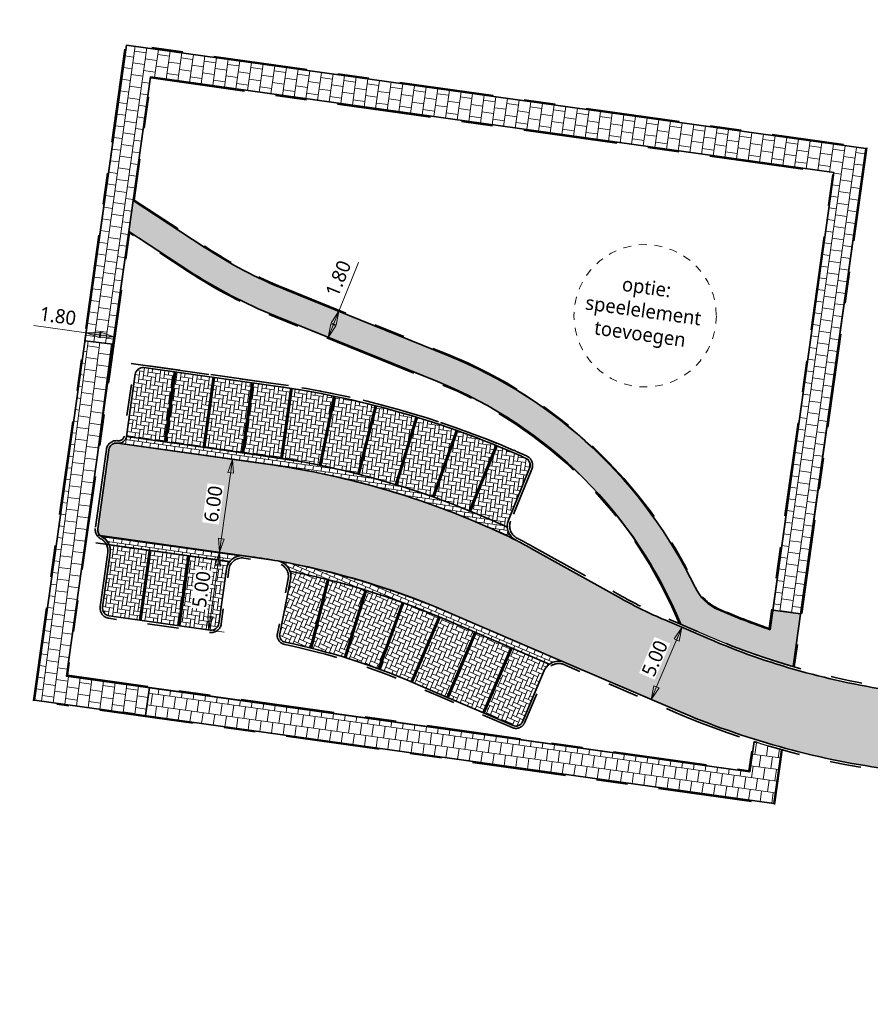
# Model space of a CAD drawing. Header units: metres. Extents: x 253823 to 255319, y 593130 to 593771.
# Tile 32 of 37: x 254125 to 254179, y 593409 to 593472. Entities that reach past the tile are written whole.
import ezdxf

# ---------------------------------------------------------------- set-up
doc = ezdxf.new("R2010")
doc.units = ezdxf.units.M
for name, pattern in [('DASHED2', [0.375, 0.25, -0.125]), ('JIS_02_1.0', [2, 1, -1]), ('VH-OPSLUITBAND_60X200', [12, 6, -2, 2, -2]), ('VH-TROTTOIRBAND_130-150', [15, 5, -2, 2, -2, 2, -2])]:
    doc.linetypes.add(name, pattern=pattern)
for name, color, linetype, lineweight in [('00_wadi-hoeveelheid-T', 7, 'Continuous', 9), ('HKB_spelen', 7, 'JIS_02_1.0', 13), ('N-WE-VH-GOOT_BSS-G', 170, 'Continuous', 35), ('N-WE-VH-KANTOPSLUITING_OPSLUITBAND_60X200-G', 150, 'VH-OPSLUITBAND_60X200', 35), ('N-WE-VH-KANTOPSLUITING_TROTTOIRBAND_130 150-G', 210, 'VH-TROTTOIRBAND_130-150', 35), ('N-WE-VH-KANTVERHARDING-G', 2, 'Continuous', 35), ('N-WE-VH-VERHARDING_BETONSTRAATSTEEN-MOLGOOT-GRIJS-A', 252, 'Continuous', 18), ('N-WE-VH-VERHARDING_TEGEL-45MM DIK-A', 252, 'Continuous', 18), ('N-WE-VW-SCHEIDINGSLIJN_PARKEERVAK_GRIJS BSS KF-G', 253, 'DASHED2', 35), ('X-XX-AL-M', 7, 'Continuous', 18)]:
    doc.layers.add(name, color=color, linetype=linetype, lineweight=lineweight)
doc.layers.add('HULPLIJN ARCERING', color=6, linetype='Continuous', plot=False)
doc.layers.add('N01-WE-VH-VERHARDING_BETONSTRAATSTEEN-ROODZWART NUANCE-KEPER-A', color=7, linetype='Continuous', lineweight=18, true_color=0xc63527)
doc.layers.add('N01-WE-VH-VERHARDING_BSS-ROODZWART NUANCE PVAK-ELLEBOOG-A', color=7, linetype='Continuous', lineweight=18, true_color=0xc63527)
doc.styles.add('Roelofs', font='segoeui.ttf', dxfattribs={"height": 1.8})
doc.dimstyles.new('Roelofs Standaard', dxfattribs={"dimtxt": 1.8, "dimasz": 1, "dimexe": 2, "dimexo": 2, "dimgap": 0.7, "dimtad": 1, "dimlfac": -1, "dimzin": 0, "dimdsep": 46, "dimtxsty": 'Roelofs', "dimblk": 'Pijl', "dimcen": 0, "dimdle": 2, "dimclrd": 256, "dimclre": 253, "dimclrt": 256, "dimazin": 0, "dimtfac": 1, "dimtofl": 0, "dimtmove": 0, "dimatfit": 3, "dimldrblk": 'Pijl', "dimfxl": 1, "dimtolj": 1, "dimtzin": 0, "dimlwd": 18, "dimlwe": 18, "dimarcsym": 0})

# ---------------------------------------------------------------- blocks, each defined once
blk = doc.blocks.new('Pijl')
h = blk.add_hatch(color=256)
h.paths.add_polyline_path([(2.220446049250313e-16, 0), (-1.75, 0.352142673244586), (-1.749922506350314, 1.310063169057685e-14)])
h.paths.add_polyline_path([(-1.749922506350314, 1.310063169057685e-14), (-1.749845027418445, -0.3520757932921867), (0, 0)])
for p, q in [((-1.901878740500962, 1.4210854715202e-14), (0, 0)), ((0, 0), (-1.75, 0.352142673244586)), ((-1.75, 0.352142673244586), (-1.749845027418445, -0.3520757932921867)), ((0, 0), (-1.749845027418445, -0.3520757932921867))]:
    blk.add_line(p, q)
blk = doc.blocks.new('*D235')
at = {"layer": 'Defpoints', "color": 0, "transparency": 16777216}
for p in [(254164.6543874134, 593434.2184643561), (254162.6830217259, 593429.6234978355), (254165.210143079, 593428.5392940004)]:
    blk.add_point(p, dxfattribs=at)
at = {"layer": 'X-XX-AL-M', "color": 253, "lineweight": 18, "transparency": 16777216}
for p, q in [((254165.5733807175, 593433.8241912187), (254168.1005020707, 593432.7399873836)), ((254163.60201503, 593429.229224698), (254166.1291363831, 593428.1450208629))]:
    blk.add_line(p, q, dxfattribs=at)
at = {"layer": 'X-XX-AL-M', "lineweight": 18, "transparency": 16777216}
blk.add_line((254166.9843721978, 593432.6747638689), (254165.4072796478, 593428.9987906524), dxfattribs=at)
at = {"layer": 'X-XX-AL-M', "lineweight": 18, "transparency": 16777216, "xscale": 0.5, "yscale": 0.5, "zscale": 0.5}
for p, rotation in [((254167.1815087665, 593433.134260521), 66.77935077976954), ((254165.210143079, 593428.5392940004), 246.7793507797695)]:
    blk.add_blockref('Pijl', p, dxfattribs=dict(at, rotation=rotation))
at = {"layer": 'X-XX-AL-M', "transparency": 16777216, "insert": (254165.4465003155, 593431.1582583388), "char_height": 0.9, "attachment_point": 5, "rotation": 66.77935077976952, "style": 'Roelofs', "bg_fill": 3, "box_fill_scale": 1.1, "bg_fill_color": 256, "bg_fill_true_color": 13158600, "bg_fill_transparency": 0}
blk.add_mtext('\\A1;5.00', dxfattribs=at)
blk = doc.blocks.new('*D236')
at = {"layer": 'Defpoints', "color": 0, "transparency": 16777216}
for p in [(254141.8916252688, 593454.6744965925), (254145.2812777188, 593453.3029809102), (254141.2164840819, 593453.0059090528)]:
    blk.add_point(p, dxfattribs=at)
at = {"layer": 'X-XX-AL-M', "lineweight": 18, "transparency": 16777216}
for p, q in [((254145.2812777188, 593453.3029809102), (254146.5421062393, 593456.4190739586)), ((254144.7936757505, 593452.0978899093), (254145.0937385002, 593452.8394843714))]:
    blk.add_line(p, q, dxfattribs=at)
at = {"layer": 'X-XX-AL-M', "color": 253, "lineweight": 18, "transparency": 16777216}
for p, q in [((254142.8186183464, 593454.2994181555), (254146.2082707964, 593452.927902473)), ((254142.1434771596, 593452.6308306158), (254145.5331296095, 593451.2593149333))]:
    blk.add_line(p, q, dxfattribs=at)
at = {"layer": 'X-XX-AL-M', "lineweight": 18, "transparency": 16777216, "xscale": 0.5, "yscale": 0.5, "zscale": 0.5}
for p, rotation in [((254145.2812777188, 593453.3029809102), 67.97083918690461), ((254144.6061365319, 593451.6343933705), 247.9708391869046)]:
    blk.add_blockref('Pijl', p, dxfattribs=dict(at, rotation=rotation))
at = {"layer": 'X-XX-AL-M', "transparency": 16777216, "insert": (254145.2472859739, 593455.3995474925), "char_height": 0.9, "attachment_point": 5, "rotation": 67.97083918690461, "style": 'Roelofs', "bg_fill": 3, "box_fill_scale": 1.1, "bg_fill_color": 256, "bg_fill_true_color": 13158600, "bg_fill_transparency": 0}
blk.add_mtext('\\A1;1.80', dxfattribs=at)
blk = doc.blocks.new('*D237')
at = {"layer": 'Defpoints', "color": 0, "transparency": 16777216}
for p in [(254130.0928953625, 593458.6549906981), (254131.8753923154, 593458.4045818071), (254129.1472626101, 593451.9236502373)]:
    blk.add_point(p, dxfattribs=at)
at = {"layer": 'X-XX-AL-M', "color": 253, "lineweight": 18, "transparency": 16777216}
for p, q in [((254129.9537793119, 593457.6647146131), (254129.0081465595, 593450.9333741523)), ((254131.7362762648, 593457.4143057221), (254130.7906435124, 593450.6829652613))]:
    blk.add_line(p, q, dxfattribs=at)
at = {"layer": 'X-XX-AL-M', "lineweight": 18, "transparency": 16777216}
for p, q in [((254129.1472626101, 593451.9236502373), (254125.8184433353, 593452.3912897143)), ((254130.4346215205, 593451.7427993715), (254129.6424006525, 593451.8540922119))]:
    blk.add_line(p, q, dxfattribs=at)
at = {"layer": 'X-XX-AL-M', "lineweight": 18, "transparency": 16777216, "xscale": 0.5, "yscale": 0.5, "zscale": 0.5}
for p, rotation in [((254129.1472626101, 593451.9236502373), 172.003300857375), ((254130.9297595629, 593451.6732413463), 352.0033008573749)]:
    blk.add_blockref('Pijl', p, dxfattribs=dict(at, rotation=rotation))
at = {"layer": 'X-XX-AL-M', "transparency": 16777216, "insert": (254127.3490651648, 593453.0021829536), "char_height": 0.9, "attachment_point": 5, "rotation": 352.00330085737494, "style": 'Roelofs', "bg_fill": 3, "box_fill_scale": 1.1, "bg_fill_color": 256, "bg_fill_true_color": 13158600, "bg_fill_transparency": 0}
blk.add_mtext('\\A1;1.80', dxfattribs=at)
blk = doc.blocks.new('*D242')
at = {"layer": 'Defpoints', "color": 0, "transparency": 16777216}
for p in [(254135.774923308, 593438.1903981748), (254137.6643808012, 593437.9257765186), (254135.0814332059, 593433.2387245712)]:
    blk.add_point(p, dxfattribs=at)
at = {"layer": 'X-XX-AL-M', "color": 253, "lineweight": 18, "transparency": 16777216}
for p, q in [((254136.7652580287, 593438.0517001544), (254138.654715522, 593437.7870784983)), ((254136.0717679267, 593433.1000265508), (254137.9612254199, 593432.8354048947))]:
    blk.add_line(p, q, dxfattribs=at)
at = {"layer": 'X-XX-AL-M', "lineweight": 18, "transparency": 16777216}
blk.add_line((254137.0402397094, 593433.4692702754), (254137.595031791, 593437.4306091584), dxfattribs=at)
at = {"layer": 'X-XX-AL-M', "lineweight": 18, "transparency": 16777216, "xscale": 0.5, "yscale": 0.5, "zscale": 0.5}
for p, rotation in [((254137.6643808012, 593437.9257765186), 82.02748669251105), ((254136.9708906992, 593432.974102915), 262.027486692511)]:
    blk.add_blockref('Pijl', p, dxfattribs=dict(at, rotation=rotation))
at = {"layer": 'X-XX-AL-M', "transparency": 16777216, "insert": (254136.5101400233, 593435.5630308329), "char_height": 0.9, "attachment_point": 5, "rotation": 82.02748669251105, "style": 'Roelofs', "bg_fill": 3, "box_fill_scale": 1.1, "bg_fill_color": 256, "bg_fill_true_color": 13158600, "bg_fill_transparency": 0}
blk.add_mtext('\\A1;5.00', dxfattribs=at)
blk = doc.blocks.new('*D243')
at = {"layer": 'Defpoints', "color": 0, "transparency": 16777216}
for p in [(254135.8538536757, 593444.2379014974), (254135.77492366, 593438.1903981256), (254137.6622904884, 593437.9260692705)]:
    blk.add_point(p, dxfattribs=at)
at = {"layer": 'X-XX-AL-M', "color": 253, "lineweight": 18, "transparency": 16777216}
for p, q in [((254136.8441883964, 593444.0992034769), (254139.4848133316, 593443.7293795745)), ((254136.7652583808, 593438.0517001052), (254138.6526252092, 593437.7873712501))]:
    blk.add_line(p, q, dxfattribs=at)
at = {"layer": 'X-XX-AL-M', "lineweight": 18, "transparency": 16777216}
blk.add_line((254138.4251296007, 593443.3729102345), (254137.7316394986, 593438.4212366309), dxfattribs=at)
at = {"layer": 'X-XX-AL-M', "lineweight": 18, "transparency": 16777216, "xscale": 0.5, "yscale": 0.5, "zscale": 0.5}
for p, rotation in [((254138.4944786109, 593443.8680775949), 82.02748669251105), ((254137.6622904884, 593437.9260692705), 262.027486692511)]:
    blk.add_blockref('Pijl', p, dxfattribs=dict(at, rotation=rotation))
at = {"layer": 'X-XX-AL-M', "transparency": 16777216, "insert": (254137.2708888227, 593441.0101645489), "char_height": 0.9, "attachment_point": 5, "rotation": 82.02748669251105, "style": 'Roelofs', "bg_fill": 3, "box_fill_scale": 1.1, "bg_fill_color": 256, "bg_fill_true_color": 13158600, "bg_fill_transparency": 0}
blk.add_mtext('\\A1;6.00', dxfattribs=at)

msp = doc.modelspace()

# ---------------------------------------------------------------- hatches: boundary and pattern name
at = {"layer": 'N-WE-VH-VERHARDING_BETONSTRAATSTEEN-MOLGOOT-GRIJS-A'}
h = msp.add_hatch(dxfattribs=at)
h.set_pattern_fill('AVH-BSS_KEIFORMAAT_HALFST-SO', color=256, scale=5, angle=262.027487, pattern_type=2)
h.set_pattern_definition([(262.027487, (0, 0), (0.223554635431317, -0.2963710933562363), [0.2625, -0.2625]), (352.027487, (0, 0), (0.03640822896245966, 0.2599628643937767), [])])
edge = h.paths.add_edge_path()
edge.add_arc((254131.229620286, 593445.390412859), 0.500000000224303, 262.02748671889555, 352.0274866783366, ccw=False)
edge.add_line((254131.160271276, 593444.8952454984), (254140.5474360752, 593443.5805574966))
edge.add_arc((254133.1807445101, 593390.6192218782), 53.47121856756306, 64.05577234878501, 82.08121510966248, ccw=False)
edge.add_arc((254157.0284354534, 593439.5925061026), 0.9999999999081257, 183.7872679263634, 242.9836719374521, ccw=False)
edge.add_arc((254133.0268871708, 593389.978184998), 54.62785594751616, 65.09601251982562, 79.36915609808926)
edge.add_line((254143.104659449, 593443.6684182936), (254131.7247876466, 593445.3210638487))
h = msp.add_hatch(dxfattribs=at)
h.set_pattern_fill('AVH-BSS_KEIFORMAAT_HALFST-SO', color=256, scale=5, angle=262.027487, pattern_type=2)
h.set_pattern_definition([(262.027487, (254139.0567489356, 593396.589397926), (0.223554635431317, -0.2963710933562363), [0.2625, -0.2625]), (352.027487, (254139.0567489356, 593396.589397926), (0.03640822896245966, 0.2599628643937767), [])])
edge = h.paths.add_edge_path()
edge.add_line((254139.2410951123, 593437.7049550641), (254130.0507414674, 593438.9920793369))
edge.add_arc((254130.3855337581, 593439.3634472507), 0.5000000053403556, 227.9649898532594, 242.5562659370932)
edge.add_arc((254129.6942177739, 593438.0322514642), 0.999999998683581, 22.02748665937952, 62.556266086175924, ccw=False)
edge.add_line((254130.6212218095, 593438.4073028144), (254138.3140910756, 593437.3299037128))
edge.add_arc((254139.1023970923, 593436.7146203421), 1.000000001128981, 82.02748672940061, 142.0274866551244, ccw=False)
h = msp.add_hatch(dxfattribs=at)
h.set_pattern_fill('AVH-BSS_KEIFORMAAT_HALFST-SO', color=256, scale=5, angle=246.779351, pattern_type=2)
h.set_pattern_definition([(246.779351, (254139.0567489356, 593396.589397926), (0.1377390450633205, -0.3447324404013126), [0.2625, -0.2625]), (336.779351, (254139.0567489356, 593396.589397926), (0.1034966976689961, 0.2412357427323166), [])])
edge = h.paths.add_edge_path()
edge.add_arc((254133.0577429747, 593390.1024825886), 47.9999999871, 66.77935077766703, 80.00440536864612)
edge.add_arc((254141.2156484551, 593436.3890743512), 0.9999999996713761, 19.47792638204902, 80.00440537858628, ccw=False)
edge.add_arc((254133.057742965, 593390.1024825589), 47.50000001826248, 66.7793507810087, 78.95422568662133, ccw=False)
edge.add_line((254151.785717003, 593433.7546645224), (254158.7154972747, 593430.7816001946))
edge.add_arc((254159.3142322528, 593429.9806529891), 1.000000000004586, 66.77935077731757, 126.77935074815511, ccw=False)
edge.add_line((254159.7085053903, 593430.8996462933), (254151.9828535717, 593434.2141611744))
at = {"layer": 'N01-WE-VH-VERHARDING_BETONSTRAATSTEEN-ROODZWART NUANCE-KEPER-A'}
h = msp.add_hatch(dxfattribs=at)
h.set_pattern_fill('AVH-BSS_KEIFORMAAT_KEPER-SO', color=256, scale=5, angle=291.78, pattern_type=2)
h.set_pattern_definition([(291.78, (0, 0), (0.3411605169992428, -0.1463625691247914), [0.7875, -0.2625]), (201.78, (0.4875230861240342, 0.1947979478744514), (0.3411605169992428, -0.1463625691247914), [0.7875, -0.2625])])
edge = h.paths.add_edge_path()
edge.add_line((254163.2969987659, 593434.9755984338), (254157.56080579, 593438.175173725))
edge.add_arc((254142.9468589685, 593411.9753154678), 30.000000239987, 60.84777915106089, 62.54036155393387)
edge.add_arc((254133.3209907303, 593391.1267133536), 52.94928968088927, 63.70087745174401, 82.15587068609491)
edge.add_line((254140.5474360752, 593443.5805574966), (254131.1602712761, 593444.8952454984))
edge.add_arc((254131.0909222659, 593444.400078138), 0.5000000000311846, 82.02748669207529, 172.0274867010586)
edge.add_line((254130.5957549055, 593444.4694271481), (254129.8903663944, 593439.4327962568))
edge.add_arc((254130.385533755, 593439.3634472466), 0.500000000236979, 172.0274866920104, 227.9649898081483)
edge.add_line((254130.0507414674, 593438.9920793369), (254141.3892209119, 593437.3738954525))
edge.add_arc((254131.9933760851, 593386.5339825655), 51.70085726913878, 67.2545793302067, 79.52917681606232, ccw=False)
edge.add_line((254151.9828535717, 593434.2141611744), (254159.7085053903, 593430.8996462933))
edge.add_line((254159.7085053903, 593430.8996462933), (254166.8769860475, 593427.8241730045))
edge.add_arc((254187.3791891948, 593475.6118248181), 51.99999999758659, 246.7793507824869, 262.0274871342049)
edge.add_line((254180.1668925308, 593424.1144192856), (254200.4017790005, 593421.2804900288))
edge.add_line((254200.4017790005, 593421.2804900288), (254201.0952690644, 593426.232163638))
edge.add_line((254201.0952690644, 593426.232163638), (254180.8603825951, 593429.0660928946))
edge.add_arc((254187.3791891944, 593475.6118248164), 46.99999999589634, 246.7793507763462, 262.02748713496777, ccw=False)
edge.add_line((254168.8483517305, 593432.4191395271), (254166.0827513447, 593433.6056573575))
edge.add_arc((254177.9109454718, 593461.1754564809), 30.00000000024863, 240.847779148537, 246.7793507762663, ccw=False)
at = {"layer": 'N01-WE-VH-VERHARDING_BSS-ROODZWART NUANCE PVAK-ELLEBOOG-A'}
h = msp.add_hatch(dxfattribs=at)
h.set_pattern_fill('AVH-BSS_KEIFORMAAT_KEPER-SO', color=256, scale=5, angle=352.027487, pattern_type=2)
h.set_pattern_definition([(352.027487, (0, 0), (0.2963710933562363, 0.223554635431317), [0.7875, -0.2625]), (262.027487, (0.07281645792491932, 0.5199257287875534), (0.2963710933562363, 0.223554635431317), [0.7875, -0.2625])])
edge = h.paths.add_edge_path()
edge.add_line((254156.1025263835, 593439.9702525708), (254157.4577658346, 593443.2921327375))
edge.add_arc((254156.9948112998, 593443.4810059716), 0.4999999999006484, 337.8058366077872, 425.8466247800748)
edge.add_arc((254133.0577429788, 593390.1024825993), 58.9999999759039, 65.84662476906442, 82.02748669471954)
edge.add_line((254141.2409261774, 593448.5322311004), (254132.8440963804, 593449.7082210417))
edge.add_arc((254132.7747473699, 593449.2130536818), 0.4999999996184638, 82.02748664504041, 172.0274826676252)
edge.add_line((254132.2795800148, 593449.2824027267), (254131.7247876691, 593445.3210638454))
edge.add_line((254131.7247876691, 593445.3210638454), (254138.1619633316, 593444.4195267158))
edge.add_line((254138.1619633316, 593444.4195267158), (254143.1046594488, 593443.6684182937))
edge.add_arc((254133.0268871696, 593389.9781849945), 54.62785595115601, 65.09601252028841, 79.369156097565, ccw=False)
edge.add_arc((254157.0284354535, 593439.5925061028), 1.000000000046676, 157.8058366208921, 183.7872679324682, ccw=False)
h = msp.add_hatch(dxfattribs=at)
h.set_pattern_fill('AVH-BSS_KEIFORMAAT_KEPER-SO', color=256, scale=5, angle=352.027487, pattern_type=2)
h.set_pattern_definition([(352.027487, (-0.05223230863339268, 0.2779445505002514), (0.2963710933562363, 0.223554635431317), [0.7875, -0.2625]), (262.027487, (0.02058414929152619, 0.797870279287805), (0.2963710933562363, 0.223554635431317), [0.7875, -0.2625])])
edge = h.paths.add_edge_path()
edge.add_arc((254139.1023970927, 593436.7146203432), 1.000000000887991, 142.0274867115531, 172.0274826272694, ccw=False)
edge.add_line((254138.3140910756, 593437.329903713), (254130.6212218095, 593438.4073028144))
edge.add_arc((254129.6942177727, 593438.0322514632), 1.000000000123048, -8.027603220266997, 22.027486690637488, ccw=False)
edge.add_line((254130.6844186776, 593437.8926012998), (254130.1991086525, 593434.4273820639))
edge.add_arc((254130.6942760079, 593434.3580330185), 0.4999999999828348, 172.0274826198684, 262.027486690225)
edge.add_line((254130.6249269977, 593433.8628656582), (254136.9708906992, 593432.974102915))
edge.add_arc((254137.1207165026, 593433.4632698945), 0.5115976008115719, 252.9708205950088, 351.4429110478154)
edge.add_line((254137.6266190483, 593433.3871468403), (254138.1120623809, 593436.853318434))
h = msp.add_hatch(dxfattribs=at)
h.set_pattern_fill('AVH-BSS_KEIFORMAAT_KEPER-SO', color=256, scale=5, angle=336.779351, pattern_type=2)
h.set_pattern_definition([(336.779351, (0, 0), (0.3447324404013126, 0.1377390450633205), [0.7875, -0.2625]), (246.7793509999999, (0.2069933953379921, 0.4824714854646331), (0.3447324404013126, 0.1377390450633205), [0.7875, -0.2625])])
edge = h.paths.add_edge_path()
edge.add_line((254156.2948922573, 593431.8201056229), (254151.785717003, 593433.7546645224))
edge.add_arc((254133.0577429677, 593390.1024825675), 47.50000000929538, 66.7793507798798, 78.9542256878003)
edge.add_arc((254141.2156484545, 593436.3890743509), 1.000000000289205, -11.214745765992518, 19.477926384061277, ccw=False)
edge.add_line((254142.1965535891, 593436.1945875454), (254141.5077414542, 593432.7205248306))
edge.add_arc((254141.9491487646, 593432.6330057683), 0.4499999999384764, 168.7852542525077, 258.1918466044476)
edge.add_arc((254133.0577429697, 593390.102482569), 43.00000000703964, 66.77935078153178, 78.19184659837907, ccw=False)
edge.add_line((254150.0114878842, 593429.6191946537), (254151.6278021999, 593428.9257518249))
edge.add_line((254151.6278021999, 593428.9257518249), (254154.5206631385, 593427.6846357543))
edge.add_line((254154.5206631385, 593427.6846357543), (254156.2948922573, 593431.8201056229))
h = msp.add_hatch(dxfattribs=at)
h.set_pattern_fill('AVH-BSS_KEIFORMAAT_KEPER-SO', color=256, scale=5, angle=336.779351, pattern_type=2)
h.set_pattern_definition([(336.779351, (254058.3530372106, 593470.7271329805), (0.3447324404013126, 0.1377390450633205), [0.7875, -0.2625]), (246.7793509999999, (254058.560030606, 593471.2096044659), (0.3447324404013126, 0.1377390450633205), [0.7875, -0.2625])])
edge = h.paths.add_edge_path()
edge.add_arc((254159.3687683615, 593429.9377054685), 1.067202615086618, 127.74397103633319, 157.7439710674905, ccw=False)
edge.add_line((254158.7154972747, 593430.7816001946), (254156.2948922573, 593431.8201056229))
edge.add_line((254156.2948922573, 593431.8201056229), (254154.5206631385, 593427.6846357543))
edge.add_line((254154.5206631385, 593427.6846357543), (254156.404599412, 593426.8763758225))
edge.add_arc((254156.5926129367, 593427.2630244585), 0.4299374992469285, 244.0679879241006, 334.7281035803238)
edge.add_line((254156.9814020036, 593427.0794779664), (254158.3810716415, 593430.3419041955))

# ---------------------------------------------------------------- linework, layer by layer
at = {"layer": 'HULPLIJN ARCERING', "flags": 128}
for points in [[(254156.1025263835, 593439.9702525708), (254157.4577658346, 593443.2921327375, 0.404233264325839), (254157.1994016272, 593443.9372326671, 0.0707198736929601), (254141.2409261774, 593448.5322311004), (254132.8440963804, 593449.7082210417, 0.4142135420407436), (254132.2795800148, 593449.2824027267), (254131.7247876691, 593445.3210638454), (254138.1619633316, 593444.4195267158), (254143.1046594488, 593443.6684182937), (254143.104659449, 593443.6684182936, -0.06235898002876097), (254156.0306192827, 593439.5264539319, -0.1138535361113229)], [(254131.7247876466, 593445.3210638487, -0.4142135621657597), (254131.160271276, 593444.8952454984), (254140.5474360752, 593443.5805574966, -0.07881341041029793), (254156.5741910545, 593438.7016289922, -0.2641946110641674), (254156.0306192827, 593439.5264539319, 0.06235898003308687), (254143.104659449, 593443.6684182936)], [(254139.2410951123, 593437.7049550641), (254130.0507414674, 593438.9920793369, 0.06375261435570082), (254130.1550950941, 593438.9197153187, -0.1787069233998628), (254130.6212218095, 593438.4073028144), (254138.3140910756, 593437.3299037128, -0.2679491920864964)], [(254151.9828535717, 593434.2141611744, 0.05776932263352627), (254141.3892209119, 593437.3738954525, -0.2704128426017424), (254142.1584184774, 593436.722518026, -0.05317294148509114), (254151.785717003, 593433.7546645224), (254158.7154972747, 593430.7816001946, -0.2679491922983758), (254159.7085053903, 593430.8996462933)], [(254156.2948922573, 593431.8201056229), (254151.785717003, 593433.7546645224, 0.05317294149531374), (254142.1584184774, 593436.722518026, -0.1347284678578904), (254142.1965535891, 593436.1945875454), (254141.5077414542, 593432.7205248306, 0.4111833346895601), (254141.8570628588, 593432.1925285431, -0.04983760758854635), (254150.0114878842, 593429.6191946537), (254151.6278021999, 593428.9257518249), (254154.5206631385, 593427.6846357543)], [(254158.3810716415, 593430.3419041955, -0.131652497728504), (254158.7154972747, 593430.7816001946), (254156.2948922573, 593431.8201056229), (254154.5206631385, 593427.6846357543), (254156.404599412, 593426.8763758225, 0.4175920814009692), (254156.9814020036, 593427.0794779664)]]:
    msp.add_lwpolyline(points, format="xyb", close=True, dxfattribs=at)
at = {"layer": 'N-WE-VH-GOOT_BSS-G', "flags": 128}
for points in [[(254156.0306192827, 593439.5264539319, 0.009520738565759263), (254154.9721897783, 593440.004611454), (254154.5456289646, 593440.1876176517, 0.06663088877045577), (254140.6167850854, 593444.075724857), (254131.7247876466, 593445.3210638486)], [(254156.5741910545, 593438.7016289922, 0.01656328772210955), (254154.7750532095, 593439.5451148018), (254156.0254189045, 593438.9744133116, 0.07539163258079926), (254140.5474360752, 593443.5805574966), (254131.160271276, 593444.8952454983)], [(254141.3892209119, 593437.3738954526, -0.05776932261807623), (254151.9828535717, 593434.2141611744), (254159.7085053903, 593430.8996462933)], [(254142.1584184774, 593436.722518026, -0.05317294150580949), (254151.785717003, 593433.7546645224), (254158.7154972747, 593430.7816001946)]]:
    msp.add_lwpolyline(points, format="xyb", dxfattribs=at)
for points in [[(254129.8308254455, 593439.0228789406), (254139.2410951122, 593437.704955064)], [(254129.7614764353, 593438.5277115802), (254138.3140910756, 593437.3299037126)]]:
    msp.add_lwpolyline(points, dxfattribs=at)
at = {"layer": 'N-WE-VH-KANTOPSLUITING_OPSLUITBAND_60X200-G', "flags": 128}
for points in [[(254178.9855859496, 593463.7347559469), (254174.3465526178, 593430.6110150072)], [(254173.5851982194, 593425.3191979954), (254173.0877565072, 593421.8220687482)]]:
    msp.add_lwpolyline(points, dxfattribs=at)
at = {"layer": 'N-WE-VH-KANTOPSLUITING_TROTTOIRBAND_130 150-G', "flags": 128}
for points in [[(254156.44782955, 593444.4313547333, 0.06694894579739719), (254141.2617308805, 593448.6807813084), (254132.8649010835, 593449.8567712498, 0.4142135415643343), (254132.1310298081, 593449.3032074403), (254131.5762374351, 593445.3418685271)], [(254132.0275816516, 593449.9740392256), (254141.2617308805, 593448.6807813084, -0.06694894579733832), (254156.44782955, 593444.4313547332)], [(254156.4490158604, 593444.4341102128, -0.003753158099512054), (254157.2620062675, 593444.076838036, -0.4042332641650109), (254157.5994299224, 593443.2343375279), (254156.2441904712, 593439.9124573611)], [(254156.6436904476, 593438.8379331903, -0.007109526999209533), (254157.6338755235, 593438.3061730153), (254163.3700684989, 593435.1065977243, 0.02588714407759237), (254166.1418923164, 593433.7435063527), (254168.9074927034, 593432.5569885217, 0.06663089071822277), (254180.8811872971, 593429.2146431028), (254201.1160737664, 593426.3807138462)], [(254130.5358885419, 593437.9135488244), (254130.0505584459, 593434.4481867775, 0.4142135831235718), (254130.6041222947, 593433.7143154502), (254137.0412979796, 593432.8127783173, 0.4142135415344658), (254137.775169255, 593433.3663421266), (254138.2606125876, 593436.8325137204)], [(254200.3809742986, 593421.1319398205), (254180.1460878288, 593423.9658690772, -0.06663089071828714), (254166.8178450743, 593427.6863240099), (254159.6493644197, 593430.7617972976, 0.4142135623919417), (254158.5330879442, 593430.315785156), (254157.1334183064, 593427.0533589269, -0.4142135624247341), (254156.3454584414, 593426.7385268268), (254151.5686612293, 593428.7879028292), (254149.9523469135, 593429.4813456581, 0.04983760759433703), (254141.8263675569, 593432.0457028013, -0.4111833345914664), (254141.3606056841, 593432.7496978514), (254142.0494178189, 593436.2237605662, 0.4204596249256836), (254141.3631850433, 593437.2261722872, 0.008827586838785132), (254139.6944432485, 593437.489998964), (254139.2202904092, 593437.5564048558)]]:
    msp.add_lwpolyline(points, format="xyb", dxfattribs=at)
msp.add_lwpolyline([(254130.4472046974, 593444.4902318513), (254129.7413818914, 593439.4536617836)], dxfattribs=at)
at = {"layer": 'N-WE-VH-KANTOPSLUITING_TROTTOIRBAND_130 150-G'}
for centre, radius, start, end in [((254131.2296202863, 593445.3904128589), 0.35, 262.027486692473, 352.0274826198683), ((254131.0909222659, 593444.4000781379), 0.65, 82.02748669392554, 172.0274866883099), ((254130.3855337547, 593439.3634472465), 0.65, 172.0274866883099, 242.5562660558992), ((254157.0284354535, 593439.5925061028), 0.847, 157.8058366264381, 242.9836719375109), ((254129.6942177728, 593438.0322514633), 0.85, 351.9723967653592, 62.55626605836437)]:
    msp.add_arc(centre, radius, start, end, dxfattribs=at)
at = {"layer": 'N-WE-VH-KANTVERHARDING-G'}
for points in [[(254156.3885140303, 593444.2935807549, 0.06694894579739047), (254141.2409261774, 593448.5322311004), (254132.8440963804, 593449.7082210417, 0.4142135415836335), (254132.2795800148, 593449.2824027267), (254131.7247876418, 593445.3210638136)], [(254156.3885140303, 593444.2935807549, -0.003753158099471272), (254157.1994016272, 593443.9372326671, -0.4042332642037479), (254157.4577658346, 593443.2921327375), (254156.1025263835, 593439.9702525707)]]:
    msp.add_lwpolyline(points, format="xyb", dxfattribs=at)
msp.add_lwpolyline([(254130.5957549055, 593444.4694271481), (254129.8903663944, 593439.4327962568)], dxfattribs=at)
for centre, radius, start, end in [((254131.2296202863, 593445.3904128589), 0.5, 262.027486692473, 352.0274826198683), ((254131.0909222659, 593444.4000781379), 0.5, 82.02748669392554, 172.0274866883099), ((254130.3855337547, 593439.3634472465), 0.5, 172.0274866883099, 242.5562660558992), ((254157.0284354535, 593439.5925061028), 1, 157.8058366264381, 242.9836719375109), ((254129.6942177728, 593438.0322514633), 1, 351.9723967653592, 62.55626605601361)]:
    msp.add_arc(centre, radius, start, end, dxfattribs=at)
at = {"layer": 'N-WE-VW-SCHEIDINGSLIJN_PARKEERVAK_GRIJS BSS KF-G', "linetype": 'Continuous', "ltscale": 2, "const_width": 0.2}
for points in [[(254134.2006244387, 593444.974318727), (254134.8247659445, 593449.4308256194)], [(254136.6764612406, 593444.627573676), (254137.3006027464, 593449.0840805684)], [(254139.1522980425, 593444.280828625), (254139.7764395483, 593448.7373355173)], [(254141.6281342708, 593443.9340794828), (254142.2540109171, 593448.3903430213)], [(254144.0879340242, 593443.4743953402), (254144.998731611, 593447.8814821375)], [(254146.5328575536, 593442.9099372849), (254147.6455897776, 593447.270609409)], [(254148.9386538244, 593442.2373717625), (254150.249921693, 593446.5420873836)], [(254151.3112483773, 593441.4556038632), (254152.8181407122, 593445.6949881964)], [(254153.6449254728, 593440.5645268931), (254155.3447845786, 593444.7311177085)], [(254133.2297378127, 593438.0419758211), (254132.6055963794, 593433.5854694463)], [(254135.7055746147, 593437.6952307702), (254135.0814332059, 593433.2387245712)], [(254144.5983699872, 593436.179200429), (254143.5050474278, 593431.8140376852)], [(254147.0063603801, 593435.5082759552), (254145.684912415, 593431.2066744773)], [(254149.3757208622, 593434.7116026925), (254147.8298071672, 593430.4854755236)], [(254151.6998896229, 593433.7913869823), (254149.933791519, 593429.6524381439)], [(254153.9974089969, 593432.8057884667), (254152.2231798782, 593428.6703185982)], [(254156.2948922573, 593431.8201056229), (254154.5206631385, 593427.6846357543)]]:
    msp.add_lwpolyline(points, dxfattribs=at)

# ---------------------------------------------------------------- texts
at = {"layer": '00_wadi-hoeveelheid-T', "insert": (254164.6965549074, 593453.2092671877), "char_height": 0.9, "width": 8.716119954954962, "attachment_point": 5, "rotation": 352.0274871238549, "style": 'Roelofs', "bg_fill": 3, "box_fill_scale": 1.1, "bg_fill_color": 256, "bg_fill_transparency": 0}
msp.add_mtext('\\pxqc;optie: \\Pspeelelement\\Ptoevoegen', dxfattribs=at)

# ---------------------------------------------------------------- next in the draw order: linework, layer by layer
at = {"layer": 'HKB_spelen', "ltscale": 0.5}
msp.add_circle((254164.8332438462, 593453.0171560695), 4.543051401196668, dxfattribs=at)
at = {"layer": 'N-WE-VH-KANTOPSLUITING_OPSLUITBAND_60X200-G', "flags": 128}
msp.add_lwpolyline([(254133.3110520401, 593468.1928088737), (254176.8178431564, 593462.0996133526), (254172.7516581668, 593433.0661383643, -0.01905665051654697), (254169.5545419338, 593434.3034473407, -0.1805077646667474), (254168.0708704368, 593435.7264656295, 0.1864212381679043), (254152.2664332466, 593450.5413840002), (254141.9141299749, 593454.730116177, -0.04905689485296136), (254136.7223255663, 593457.4496545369), (254132.2169983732, 593460.4049570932)], format="xyb", close=True, dxfattribs=at)
msp.add_lwpolyline([(254167.0220394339, 593433.3658992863, 0.2018368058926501), (254151.5462826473, 593448.7615572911), (254141.1939793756, 593452.950289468, -0.04905689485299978), (254135.6692336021, 593455.8442270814), (254131.9216392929, 593458.3024891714), (254130.634065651, 593449.1370953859), (254127.9570863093, 593430.0814320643), (254171.4566947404, 593423.9892400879), (254171.7238153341, 593425.8671590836)], format="xyb", dxfattribs=at)

# ---------------------------------------------------------------- next in the draw order: dimensions: what is measured, and where the dimension line sits
at = {"layer": 'X-XX-AL-M'}
dim = msp.add_aligned_dim(p1=(254164.6543874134, 593434.2184643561), p2=(254162.6830217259, 593429.6234978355), distance=2.7498800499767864, dimstyle='Roelofs Standaard', override={"dimtfill": 1}, dxfattribs=at)
dim.commit()
dim.dimension.update_dxf_attribs({"geometry": '*D235', "text_midpoint": (254165.4465003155, 593431.1582583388)})

# ---------------------------------------------------------------- next in the draw order: hatches: boundary and pattern name
at = {"layer": 'N-WE-VH-VERHARDING_TEGEL-45MM DIK-A'}
h = msp.add_hatch(dxfattribs=at)
h.set_pattern_fill('AVH-TEGEL_300X300_HALFST-SO', color=256, scale=5, angle=262.03, pattern_type=2)
h.set_pattern_definition([(262.03, (254809.8196349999, 593427.3387152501), (0.2673868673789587, -0.7947510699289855), [0.75, -0.75]), (352.03, (254809.8196349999, 593427.3387152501), (0.1039909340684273, 0.7427556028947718), [])])
edge = h.paths.add_edge_path()
edge.add_line((254133.1913593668, 593429.2877779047), (254132.939841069, 593427.505436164))
edge.add_line((254132.939841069, 593427.505436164), (254173.036785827, 593421.8897928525))
edge.add_line((254173.036785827, 593421.8897928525), (254173.5257961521, 593425.3276475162))
edge.add_arc((254189.1764651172, 593480.9606082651), 57.79247148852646, 252.483127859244, 254.28764128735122, ccw=False)
edge.add_line((254171.7817037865, 593425.8480685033), (254171.5076654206, 593423.9215159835))
edge.add_line((254171.5076654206, 593423.9215159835), (254133.1913593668, 593429.2877779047))

# ---------------------------------------------------------------- next in the draw order: linework, layer by layer
at = {"layer": 'HULPLIJN ARCERING', "flags": 128}
for points in [[(254163.2969987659, 593434.9755984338), (254157.56080579, 593438.175173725, 0.007385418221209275), (254156.7805686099, 593438.5953923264, 0.08069960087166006), (254140.5474360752, 593443.5805574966), (254131.1602712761, 593444.8952454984, 0.4142135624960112), (254130.5957549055, 593444.4694271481), (254129.8903663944, 593439.4327962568, 0.2490383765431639), (254130.0507414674, 593438.9920793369), (254141.3892209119, 593437.3738954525, -0.05360930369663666), (254151.9828535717, 593434.2141611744), (254159.7085053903, 593430.8996462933), (254166.8769860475, 593427.8241730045, 0.06663089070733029), (254180.1668925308, 593424.1144192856), (254200.4017790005, 593421.2804900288), (254201.0952690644, 593426.232163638), (254180.8603825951, 593429.0660928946, -0.06663089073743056), (254168.8483517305, 593432.4191395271), (254166.0827513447, 593433.6056573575, -0.02588714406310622)], [(254133.1913593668, 593429.2877779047), (254132.939841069, 593427.505436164), (254173.036785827, 593421.8897928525), (254173.5257961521, 593425.3276475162, -0.00787383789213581), (254171.7817037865, 593425.8480685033), (254171.5076654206, 593423.9215159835)]]:
    msp.add_lwpolyline(points, format="xyb", close=True, dxfattribs=at)
at = {"layer": 'N-WE-VH-KANTOPSLUITING_OPSLUITBAND_60X200-G', "flags": 128}
for points in [[(254125.7885406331, 593428.4464020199), (254131.6767120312, 593470.3604392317), (254177.5001104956, 593463.9427991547)], [(254171.6296193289, 593422.0262832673), (254127.274042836, 593428.238354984)]]:
    msp.add_lwpolyline(points, dxfattribs=at)

# ---------------------------------------------------------------- next in the draw order: dimensions: what is measured, and where the dimension line sits
at = {"layer": 'X-XX-AL-M'}
for p1, p2, distance, picture, middle in [((254131.8753923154, 593458.4045818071), (254130.0928953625, 593458.6549906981), 6.797438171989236, '*D237', (254127.3490651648, 593453.0021829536)), ((254141.2164840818, 593453.0059090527), (254141.8916252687, 593454.6744965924), -3.656610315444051, '*D236', (254145.2472859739, 593455.3995474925))]:
    dim = msp.add_aligned_dim(p1=p1, p2=p2, distance=distance, dimstyle='Roelofs Standaard', override={"dimtfill": 1}, dxfattribs=at)
    dim.commit()
    dim.dimension.update_dxf_attribs({"geometry": picture, "text_midpoint": middle})

# ---------------------------------------------------------------- next in the draw order: hatches: boundary and pattern name
at = {"layer": 'N-WE-VH-VERHARDING_TEGEL-45MM DIK-A'}
h = msp.add_hatch(dxfattribs=at)
h.set_pattern_fill('AVH-TEGEL_300X300_HALFST-SO', color=256, scale=5, angle=226.76, pattern_type=2)
h.set_pattern_definition([(226.76, (254809.8196349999, 593427.3387152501), (-0.2406079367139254, -0.8032638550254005), [0.75, -0.75]), (316.7599999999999, (254809.8196349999, 593427.3387152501), (0.5137918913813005, 0.5463679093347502), [])])
edge = h.paths.add_edge_path()
edge.add_arc((254170.7193443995, 593437.0028612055), 2.99999999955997, 205.731102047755, 246.6597059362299, ccw=False)
edge.add_arc((254141.0434996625, 593422.7313644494), 29.92918850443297, 25.67873054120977, 68.02321069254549)
edge.add_line((254152.2439285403, 593450.4857644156), (254141.8916252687, 593454.6744965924))
edge.add_arc((254151.8932526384, 593480.0965588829), 27.3187445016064, 236.1834962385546, 248.524176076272, ccw=False)
edge.add_arc((254503.3551709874, 594021.3239924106), 672.647475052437, 236.5057343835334, 236.9679318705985, ccw=False)
edge.add_line((254132.1522914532, 593460.3756454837), (254131.8753923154, 593458.4045818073))
edge.add_line((254131.8753923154, 593458.4045818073), (254135.702142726, 593455.8943966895))
edge.add_arc((254153.1439783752, 593482.4842889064), 31.79999998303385, 236.7368331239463, 247.9708391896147)
edge.add_arc((652243.2573632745, 1577333.217957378), 1061369.637125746, 247.9705377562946, 247.971140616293)
edge.add_arc((254141.0160965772, 593422.7005674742), 28.16800612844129, 22.174887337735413, 67.99831084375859, ccw=False)
edge.add_line((254167.100687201, 593433.3321572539), (254168.907492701, 593432.5569885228))
edge.add_arc((254187.3791891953, 593475.6118248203), 46.84999999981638, 246.7793507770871, 253.7743726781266)
edge.add_line((254174.2883341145, 593430.6279164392), (254174.7602214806, 593433.9972983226))
edge.add_line((254174.7602214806, 593433.9972983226), (254172.9742044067, 593434.2225739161))
edge.add_line((254172.9742044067, 593434.2225739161), (254172.8009911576, 593432.9857923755))
edge.add_arc((254187.3791891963, 593475.6118248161), 45.04999999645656, 246.6597059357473, 251.11919777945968, ccw=False)
h = msp.add_hatch(dxfattribs=at)
h.set_pattern_fill('AVH-TEGEL_300X300_HALFST-SO', color=256, scale=5, angle=352.6292390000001, pattern_type=2)
h.set_pattern_definition([(352.6292390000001, (254809.8196349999, 593427.3387152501), (0.7919111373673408, 0.2756841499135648), [0.75, -0.75]), (82.6292390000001, (254809.8196349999, 593427.3387152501), (-0.7438025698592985, 0.09621713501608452), [])])
h.paths.add_polyline_path([(254130.5746490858, 593449.1454423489), (254130.8643631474, 593451.2077270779), (254129.0778240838, 593451.4293628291), (254125.8563076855, 593428.4974967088), (254132.939841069, 593427.5054361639), (254133.1913593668, 593429.2877779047), (254127.8893192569, 593430.0303373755)])

# ---------------------------------------------------------------- next in the draw order: linework, layer by layer
at = {"layer": 'HULPLIJN ARCERING', "flags": 128}
msp.add_lwpolyline([(254169.5307704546, 593434.248357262, -0.1805077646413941), (254168.0168199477, 593435.7004167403, 0.186894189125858), (254152.2439285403, 593450.4857644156), (254141.8916252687, 593454.6744965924, -0.05389847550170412), (254136.6894164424, 593457.3994849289, -0.002016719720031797), (254132.1522914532, 593460.3756454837), (254131.8753923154, 593458.4045818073), (254135.702142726, 593455.8943966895, 0.04905689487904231), (254141.2164840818, 593453.0059090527, 2.630472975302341e-06), (254151.5687873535, 593448.8171768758, -0.2026500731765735), (254167.100687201, 593433.3321572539), (254168.907492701, 593432.5569885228, 0.03053102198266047), (254174.2883341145, 593430.6279164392), (254174.7602214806, 593433.9972983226), (254172.9742044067, 593434.2225739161), (254172.8009911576, 593432.9857923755, -0.01946066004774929)], format="xyb", close=True, dxfattribs=at)
msp.add_lwpolyline([(254130.5746490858, 593449.1454423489), (254130.8643631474, 593451.2077270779), (254129.0778240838, 593451.4293628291), (254125.8563076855, 593428.4974967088), (254132.939841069, 593427.5054361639), (254133.1913593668, 593429.2877779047), (254127.8893192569, 593430.0303373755)], close=True, dxfattribs=at)

# ---------------------------------------------------------------- next in the draw order: dimensions: what is measured, and where the dimension line sits
at = {"layer": 'X-XX-AL-M'}
dim = msp.add_aligned_dim(p1=(254135.0814332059, 593433.2387245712), p2=(254135.774923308, 593438.1903981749), distance=-1.9078978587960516, dimstyle='Roelofs Standaard', override={"dimtfill": 1}, dxfattribs=at)
dim.commit()
dim.dimension.update_dxf_attribs({"geometry": '*D242', "text_midpoint": (254136.5101400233, 593435.5630308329)})

# ---------------------------------------------------------------- next in the draw order: dimensions: what is measured, and where the dimension line sits
dim = msp.add_linear_dim(base=(254137.6622904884, 593437.9260692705), p1=(254135.8538536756, 593444.2379014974), p2=(254135.77492366, 593438.1903981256), angle=262.027486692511, dimstyle='Roelofs Standaard', override={"dimtfill": 1}, dxfattribs=at)
dim.commit()
dim.dimension.update_dxf_attribs({"geometry": '*D243', "text_midpoint": (254137.2708888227, 593441.0101645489)})

# ---------------------------------------------------------------- next in the draw order: hatches: boundary and pattern name
at = {"layer": 'N-WE-VH-VERHARDING_TEGEL-45MM DIK-A'}
h = msp.add_hatch(dxfattribs=at)
h.set_pattern_fill('AVH-TEGEL_300X300_HALFST-SO', color=256, scale=5, angle=90, pattern_type=2)
h.set_pattern_definition([(172.0274826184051, (-21703.51324508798, 760763.3498593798), (-0.7947628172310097, -0.2673519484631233), [0.75, -0.75]), (262.0274826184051, (-21703.51324508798, 760763.3498593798), (0.7427510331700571, -0.1040235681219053), [])])
h.paths.add_polyline_path([(254174.7602214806, 593433.9972983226), (254178.9178439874, 593463.6836577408), (254131.7277851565, 593470.2927007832), (254129.0778240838, 593451.4293628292), (254130.8643631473, 593451.207727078), (254131.8753923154, 593458.4045818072), (254133.2599789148, 593468.2605473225), (254176.8855851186, 593462.1507115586), (254172.9742044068, 593434.2225739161)])

# ---------------------------------------------------------------- next in the draw order: linework, layer by layer
at = {"layer": 'N-WE-VH-KANTOPSLUITING_TROTTOIRBAND_130 150-G'}
msp.add_arc((254139.1023970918, 593436.7146203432), 0.85, 82.02748669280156, 172.0274826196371, dxfattribs=at)
at = {"layer": 'N-WE-VH-KANTVERHARDING-G'}
msp.add_lwpolyline([(254173.036785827, 593421.8897928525), (254125.8563076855, 593428.4974967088), (254131.7277851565, 593470.2927007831), (254178.9178439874, 593463.6836577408), (254174.2883341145, 593430.6279164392)], dxfattribs=at)
at = {"layer": 'N-WE-VH-KANTVERHARDING-G', "flags": 128}
msp.add_lwpolyline([(254174.7602214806, 593433.9972983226), (254178.9178439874, 593463.6836577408), (254131.7277851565, 593470.2927007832), (254129.0778240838, 593451.4293628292), (254130.8643631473, 593451.207727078), (254131.8753923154, 593458.4045818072), (254133.2599789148, 593468.2605473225), (254176.8855851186, 593462.1507115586), (254172.9742044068, 593434.2225739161), (254174.7602214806, 593433.9972983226)], dxfattribs=at)
at = {"layer": 'N-WE-VH-KANTVERHARDING-G'}
msp.add_lwpolyline([(254133.2599789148, 593468.2605473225), (254176.8855851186, 593462.1507115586), (254172.8009911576, 593432.9857923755, -0.01946066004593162), (254169.5307704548, 593434.2483572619, -0.1805077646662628), (254168.0168199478, 593435.7004167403, 0.1864212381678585), (254152.2439285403, 593450.4857644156), (254141.8916252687, 593454.6744965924, -0.04905689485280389), (254136.6894164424, 593457.3994849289), (254132.1522914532, 593460.3756454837)], format="xyb", close=True, dxfattribs=at)
for points in [[(254171.7817037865, 593425.8480685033), (254171.5076654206, 593423.9215159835), (254127.8893192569, 593430.0303373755), (254130.5746490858, 593449.1454423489), (254131.8753923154, 593458.4045818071), (254135.702142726, 593455.8943966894, 0.04905689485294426), (254141.2164840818, 593453.0059090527), (254151.5687873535, 593448.8171768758, -0.2024005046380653), (254167.100687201, 593433.3321572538)], [(254156.5741910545, 593438.7016289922, -0.001934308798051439), (254156.7805686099, 593438.5953923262, -0.007385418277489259), (254157.56080579, 593438.175173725), (254163.2969987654, 593434.975598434, 0.02588714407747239), (254166.0827513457, 593433.605657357), (254168.8483517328, 593432.4191395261), (254168.8483517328, 593432.4191395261, 0.06663089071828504), (254180.8603825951, 593429.0660928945), (254201.0952690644, 593426.2321636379), (254200.4017790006, 593421.2804900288), (254180.1668925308, 593424.1144192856, -0.06663089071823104), (254166.8769860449, 593427.8241730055), (254159.7085053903, 593430.8996462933, 0.4142135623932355), (254158.3952389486, 593430.3749261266), (254156.9955693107, 593427.1124998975, -0.4142135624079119), (254156.404599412, 593426.8763758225), (254151.6278021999, 593428.9257518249), (254150.0114878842, 593429.6191946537, 0.04983760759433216), (254141.8570628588, 593432.1925285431, -0.411183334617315), (254141.5077414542, 593432.7205248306), (254142.1965535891, 593436.1945875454, 0.4204596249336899), (254141.3892209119, 593437.3738954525, 0.008827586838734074), (254139.7152479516, 593437.6385491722), (254139.2410951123, 593437.7049550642)], [(254130.6844186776, 593437.8926012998), (254130.1991086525, 593434.4273820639, 0.4142135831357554), (254130.6249269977, 593433.8628656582), (254137.0621026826, 593432.9613285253, 0.4142135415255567), (254137.6266190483, 593433.3871468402), (254138.112062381, 593436.853318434)]]:
    msp.add_lwpolyline(points, format="xyb", dxfattribs=at)
msp.add_arc((254139.1023970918, 593436.7146203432), 1, 82.02748669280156, 172.0274826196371, dxfattribs=at)

doc.saveas('drawing.dxf')
